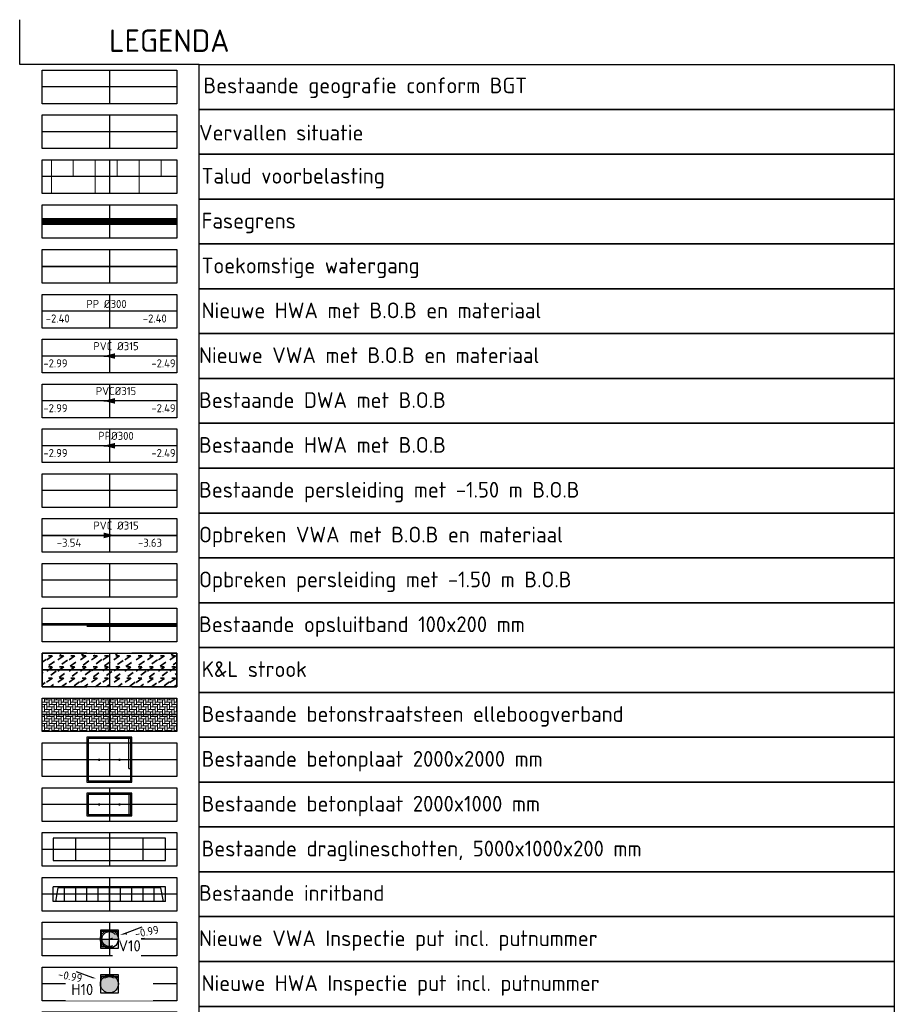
# Model space of a CAD drawing. Header units: metres. Extents: x 114946 to 116571, y 426496 to 427327.
# Tile 7 of 7: x 116526 to 116565, y 427283 to 427327. Entities that reach past the tile are written whole.
import ezdxf
from ezdxf.enums import TextEntityAlignment as Align
from ezdxf.lldxf.tags import DXFTag

# ---------------------------------------------------------------- set-up
doc = ezdxf.new("R2010")
doc.units = ezdxf.units.M
for name, pattern in [('DASHED', [0.75, 0.5, -0.25]), ('DASHED2', [0.375, 0.25, -0.125]), ('RI-DWA-SO', [11, 5, -3, 0, -3]), ('RI-HWA-SO', [7.4, 5, -2.4]), ('VH-OPSLUITBAND-SO', [10, 4, -2, 2, -2]), ('ZZ-FASEGRENS-SO', [4, 2, -2]), ('ZZ-HIDDEN-SO', [4, 2, -2])]:
    doc.linetypes.add(name, pattern=pattern)
for name, color, linetype in [('B-WE-RI-DWA_STROMINGSRICHTING-S-200', 253, 'Continuous'), ('B-WE-RI-DWA_TRANSPORTLEIDING_PVC_315-G', 253, 'RI-DWA-SO'), ('B-WE-RI-HWA_TRANSPORTLEIDING_PP_300-G', 253, 'RI-HWA-SO'), ('B-WE-VH-BEDRIJFSVLOERPLAAT-S', 253, 'Continuous'), ('B-WE-VH-KANTOPSLUITING_ELEMENT_INRIT-S', 40, 'Continuous'), ('N-WE-GW-TALUDARCERING_KORT-G', 7, 'Continuous'), ('N-WE-RI-DWA_PUTDEKSELNIVEAU-S-200', 20, 'Continuous'), ('N-WE-RI-DWA_RIOOLPUT_INSPECTIEPUT-S-200', 20, 'Continuous'), ('N-WE-RI-DWA_TRANSPORTLEIDING_PVC_315-G', 20, 'RI-DWA-SO'), ('N-WE-RI-HWA_PUTDEKSELNIVEAU-S-200', 150, 'Continuous'), ('N-WE-RI-HWA_RIOOLLEIDING_PVC_315-G', 150, 'RI-HWA-SO'), ('N-WE-RI-HWA_RIOOLPUT_INSPECTIEPUT-S-200', 150, 'Continuous'), ('N-WE-RI-PUT-T35', 150, 'Continuous'), ('N-WE-RI-PUT_DEKSEL-S', 7, 'Continuous'), ('V-WE-RI-DWA_STROMINGSRICHTING-S-200', 7, 'Continuous'), ('V-WE-RI-DWA_TRANSPORTLEIDING_PVC_315-G', 7, 'V-RI-DWA-SO')]:
    doc.layers.add(name, color=color, linetype=linetype)
for name, color, linetype, lineweight in [('B-WE-RI-PERSLEIDING-G', 252, 'RI-PERS-SO', 18), ('B-WE-VH-KANTOPSLUITING_OPSLUITBAND-G', 150, 'VH-OPSLUITBAND-SO', 35), ('B-WE-VH-KANTOPSLUITING_VOORKANTBAND-G', 7, 'Continuous', 35), ('B-WE-VH-OPENVERHARDING_BETONSTRAATSTEEN-A', 92, 'Continuous', 18), ('B-WE-VH-VERHARDING_GESLOTEN-GV', 253, 'Continuous', 18), ('Buiten-bereik', 252, 'DASHED2', 25), ('Draglineschotten', 253, 'Continuous', 25), ('layout', 7, 'Continuous', 0), ('N-WE-GW-GRENS_FASE-G', 96, 'ZZ-FASEGRENS-SO', 50), ('N-WE-GW-GRONDWERKLIJN_KRUIN-G', 53, 'Continuous', 25), ('N-WE-WH-GRONDWATERLIJN-G', 4, 'AL-GRONDWATERLIJN-SO', 35), ('V-WE-GW-GRONDWERKLIJN-G', 253, 'V-CONTINUOUS-SO', 18), ('V-WE-RI-PERSLEIDING-G', 7, 'V-RI-PERS-SO', 20), ('X-XX-AL-PEILMAAT-M', 7, 'Continuous', 18)]:
    doc.layers.add(name, color=color, linetype=linetype, lineweight=lineweight)
doc.layers.add('N-WE-KL-TRACE-G', color=40, linetype='ZZ-HIDDEN-SO', lineweight=35, transparency=0.4)
doc.layers.add('N-WE-RI-DWA_STROMINGSRICHTING-S-200', color=20, linetype='Continuous', true_color=0xff3f00)
doc.layers.add('N-WE-RI-HWA_STROMINGSRICHTING-S-200', color=150, linetype='Continuous', true_color=0x007fff)
doc.layers.add('X-XX-AL-HULPLIJNEN-G', color=211, linetype='Continuous', plot=False)
doc.layers.get('0').freeze()
doc.styles.add('NLCS-ISO', font='NLCS-ISO.ttf')
doc.styles.add('NLCS-ISO-ANNOTATIEF-T18', font='NLCS-ISO.ttf', dxfattribs={"height": 1.8})
doc.styles.add('NLCS-ISO-M200-T35', font='NLCS-ISO.ttf', dxfattribs={"height": 0.7000000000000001})
doc.styles.get("Standard").update_dxf_attribs({"font": 'arial.ttf'})
doc.linetypes.add('AL-GRONDWATERLIJN-SO', pattern='A,6,[32,NLCS.shx,S=1,R=0,X=0,Y=0],6', length=12)
tags = doc.linetypes.add('RI-PERS-SO', pattern='A,7,-2,["P",Standard,S=1.8,R=0,X=-0.5,Y=-0.9],-2,7,-2,[102,NLCS.shx,S=1,R=180,X=0,Y=0],-2', length=22).pattern_tags.tags
tags[6] = DXFTag(74, 10)
doc.linetypes.add('V-CONTINUOUS-SO', pattern='A,3.5,[24,NLCS.shx,S=0.5,R=0,X=0,Y=0],3.5', length=7)
doc.linetypes.add('V-RI-DWA-SO', pattern='A,2.5,[24,NLCS.shx,S=1,R=0,X=0,Y=0],2.5,-3,0,-3', length=11)
tags = doc.linetypes.add('V-RI-PERS-SO', pattern='A,3.5,[24,NLCS.shx,S=1,R=0,X=0,Y=0],3.5,-2,["P",Standard,S=1.8,R=0,X=-0.5,Y=-0.9],-2,3.5,[24,NLCS.shx,S=0.5,R=0,X=0,Y=0],3.5,-2,[102,NLCS.shx,S=1,R=180,X=0,Y=0],-2', length=22).pattern_tags.tags
tags[14] = DXFTag(74, 10)
pattern_1 = [(0, (0, 0), (0, 6.985), [5.08, -1.905]), (90, (0, 0), (-6.985, 4.277078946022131e-16), [5.08, -1.905])]

# ---------------------------------------------------------------- blocks, each defined once
blk = doc.blocks.new('*U19')
at = {"layer": 'X-XX-AL-HULPLIJNEN-G', "transparency": 33554687}
for points in [[(7.999999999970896, -2.000000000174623), (0, -2), (0, 0)], [(3.999999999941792, -2.250000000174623), (3.999999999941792, -3.750000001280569)], [(6.999999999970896, -3.000000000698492), (0.9999999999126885, -3.000000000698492)], [(3.999999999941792, -4.250000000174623), (3.999999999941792, -5.750000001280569)], [(6.999999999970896, -5.000000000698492), (0.9999999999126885, -5.000000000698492)], [(3.999999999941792, -6.250000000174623), (3.999999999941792, -7.750000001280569)], [(6.999999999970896, -7.000000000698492), (0.9999999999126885, -7.000000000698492)], [(3.999999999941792, -8.250000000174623), (3.999999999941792, -9.750000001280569)], [(6.999999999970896, -9.000000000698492), (0.9999999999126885, -9.000000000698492)], [(3.999999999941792, -10.25000000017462), (3.999999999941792, -11.75000000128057)], [(6.999999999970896, -11.00000000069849), (0.9999999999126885, -11.00000000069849)], [(3.999999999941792, -12.25000000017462), (3.999999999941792, -13.75000000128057)], [(6.999999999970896, -13.00000000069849), (0.9999999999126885, -13.00000000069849)], [(3.999999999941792, -14.25000000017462), (3.999999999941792, -15.75000000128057)], [(6.999999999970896, -15.00000000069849), (0.9999999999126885, -15.00000000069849)], [(3.999999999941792, -16.25000000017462), (3.999999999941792, -17.75000000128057)], [(6.999999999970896, -17.00000000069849), (0.9999999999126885, -17.00000000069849)], [(3.999999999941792, -18.25000000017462), (3.999999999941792, -19.75000000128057)], [(6.999999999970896, -19.00000000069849), (0.9999999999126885, -19.00000000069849)], [(3.999999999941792, -20.25000000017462), (3.999999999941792, -21.75000000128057)], [(6.999999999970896, -21.00000000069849), (0.9999999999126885, -21.00000000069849)], [(3.999999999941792, -22.25000000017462), (3.999999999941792, -23.75000000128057)], [(6.999999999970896, -23.00000000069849), (0.9999999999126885, -23.00000000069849)], [(3.999999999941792, -24.25000000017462), (3.999999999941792, -25.75000000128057)], [(6.999999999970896, -25.00000000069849), (0.9999999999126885, -25.00000000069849)], [(3.999999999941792, -26.25000000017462), (3.999999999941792, -27.75000000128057)], [(6.999999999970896, -27.00000000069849), (0.9999999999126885, -27.00000000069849)], [(3.999999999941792, -28.25000000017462), (3.999999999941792, -29.75000000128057)], [(6.999999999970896, -29.00000000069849), (0.9999999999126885, -29.00000000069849)], [(3.999999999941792, -30.25000000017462), (3.999999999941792, -31.75000000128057)], [(6.999999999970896, -31.00000000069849), (0.9999999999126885, -31.00000000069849)], [(3.999999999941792, -32.25000000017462), (3.999999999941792, -33.75000000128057)], [(6.999999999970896, -33.00000000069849), (0.9999999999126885, -33.00000000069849)], [(3.999999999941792, -34.25000000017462), (3.999999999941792, -35.75000000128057)], [(6.999999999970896, -35.00000000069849), (0.9999999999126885, -35.00000000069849)], [(3.999999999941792, -36.25000000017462), (3.999999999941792, -37.75000000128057)], [(6.999999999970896, -37.00000000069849), (0.9999999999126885, -37.00000000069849)], [(3.999999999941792, -38.25000000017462), (3.999999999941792, -39.75000000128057)], [(6.999999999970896, -39.00000000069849), (0.9999999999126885, -39.00000000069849)], [(3.999999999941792, -40.25000000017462), (3.999999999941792, -41.75000000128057)], [(6.999999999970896, -41.00000000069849), (0.9999999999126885, -41.00000000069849)], [(3.999999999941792, -42.25000000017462), (3.999999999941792, -43.75000000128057)], [(6.999999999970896, -43.00000000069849), (0.9999999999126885, -43.00000000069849)], [(3.999999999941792, -44.25000000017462), (3.999999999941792, -45.75000000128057)], [(6.999999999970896, -45.00000000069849), (0.9999999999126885, -45.00000000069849)], [(3.999999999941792, -46.25000000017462), (3.999999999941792, -47.75000000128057)], [(6.999999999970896, -47.00000000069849), (0.9999999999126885, -47.00000000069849)], [(3.999999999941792, -48.25000000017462), (3.999999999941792, -49.75000000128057)], [(6.999999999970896, -49.00000000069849), (0.9999999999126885, -49.00000000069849)], [(3.999999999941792, -50.25000000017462), (3.999999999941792, -51.75000000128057)], [(6.999999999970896, -51.00000000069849), (0.9999999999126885, -51.00000000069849)], [(3.999999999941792, -52.25000000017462), (3.999999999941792, -53.75000000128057)], [(6.999999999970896, -53.00000000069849), (0.9999999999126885, -53.00000000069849)], [(3.999999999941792, -54.25000000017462), (3.999999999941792, -55.75000000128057)], [(6.999999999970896, -55.00000000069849), (0.9999999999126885, -55.00000000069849)], [(3.999999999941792, -56.25000000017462), (3.999999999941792, -57.75000000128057)], [(6.999999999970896, -57.00000000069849), (0.9999999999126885, -57.00000000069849)], [(3.999999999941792, -58.25000000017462), (3.999999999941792, -59.75000000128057)], [(6.999999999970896, -59.00000000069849), (0.9999999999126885, -59.00000000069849)], [(3.999999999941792, -60.25000000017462), (3.999999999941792, -61.75000000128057)], [(6.999999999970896, -61.00000000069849), (0.9999999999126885, -61.00000000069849)], [(3.999999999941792, -62.25000000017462), (3.999999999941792, -63.75000000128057)], [(6.999999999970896, -63.00000000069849), (0.9999999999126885, -63.00000000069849)], [(3.999999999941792, -64.25000000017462), (3.999999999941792, -65.75000000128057)], [(6.999999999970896, -65.00000000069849), (0.9999999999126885, -65.00000000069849)], [(3.999999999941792, -66.25000000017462), (3.999999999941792, -67.75000000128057)], [(6.999999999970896, -67.00000000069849), (0.9999999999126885, -67.00000000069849)], [(3.999999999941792, -68.25000000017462), (3.999999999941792, -69.75000000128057)], [(6.999999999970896, -69.00000000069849), (0.9999999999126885, -69.00000000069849)], [(3.999999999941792, -70.25000000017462), (3.999999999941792, -71.75000000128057)], [(6.999999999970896, -71.00000000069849), (0.9999999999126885, -71.00000000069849)], [(3.999999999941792, -72.25000000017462), (3.999999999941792, -73.75000000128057)], [(6.999999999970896, -73.00000000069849), (0.9999999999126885, -73.00000000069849)], [(3.999999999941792, -74.25000000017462), (3.999999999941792, -75.75000000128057)], [(6.999999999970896, -75.00000000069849), (0.9999999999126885, -75.00000000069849)]]:
    blk.add_lwpolyline(points, dxfattribs=at)
for points in [[(7.999999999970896, -2.000000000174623), (39, -2.000000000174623), (39, -4.000000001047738), (7.999999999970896, -4.000000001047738)], [(0.9999999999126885, -2.250000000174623), (6.999999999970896, -2.250000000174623), (6.999999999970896, -3.750000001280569), (0.9999999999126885, -3.750000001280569)], [(0.9999999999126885, -4.250000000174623), (6.999999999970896, -4.250000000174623), (6.999999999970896, -5.750000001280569), (0.9999999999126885, -5.750000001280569)], [(7.999999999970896, -4.000000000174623), (39, -4.000000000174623), (39, -6.000000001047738), (7.999999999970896, -6.000000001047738)], [(7.999999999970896, -6.000000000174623), (39, -6.000000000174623), (39, -8.000000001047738), (7.999999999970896, -8.000000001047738)], [(0.9999999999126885, -6.250000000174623), (6.999999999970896, -6.250000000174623), (6.999999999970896, -7.750000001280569), (0.9999999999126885, -7.750000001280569)], [(0.9999999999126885, -8.250000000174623), (6.999999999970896, -8.250000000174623), (6.999999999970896, -9.750000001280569), (0.9999999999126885, -9.750000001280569)], [(7.999999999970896, -8.000000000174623), (39, -8.000000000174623), (39, -10.00000000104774), (7.999999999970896, -10.00000000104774)], [(7.999999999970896, -10.00000000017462), (39, -10.00000000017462), (39, -12.00000000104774), (7.999999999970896, -12.00000000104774)], [(0.9999999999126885, -10.25000000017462), (6.999999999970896, -10.25000000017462), (6.999999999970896, -11.75000000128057), (0.9999999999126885, -11.75000000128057)], [(0.9999999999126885, -12.25000000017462), (6.999999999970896, -12.25000000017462), (6.999999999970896, -13.75000000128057), (0.9999999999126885, -13.75000000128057)], [(7.999999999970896, -12.00000000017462), (39, -12.00000000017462), (39, -14.00000000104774), (7.999999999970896, -14.00000000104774)], [(7.999999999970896, -14.00000000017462), (39, -14.00000000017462), (39, -16.00000000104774), (7.999999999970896, -16.00000000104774)], [(0.9999999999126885, -14.25000000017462), (6.999999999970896, -14.25000000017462), (6.999999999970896, -15.75000000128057), (0.9999999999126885, -15.75000000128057)], [(7.999999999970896, -16.00000000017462), (39, -16.00000000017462), (39, -18.00000000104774), (7.999999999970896, -18.00000000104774)], [(0.9999999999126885, -16.25000000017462), (6.999999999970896, -16.25000000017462), (6.999999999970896, -17.75000000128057), (0.9999999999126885, -17.75000000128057)], [(7.999999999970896, -18.00000000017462), (39, -18.00000000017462), (39, -20.00000000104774), (7.999999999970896, -20.00000000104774)], [(0.9999999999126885, -18.25000000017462), (6.999999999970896, -18.25000000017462), (6.999999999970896, -19.75000000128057), (0.9999999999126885, -19.75000000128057)], [(7.999999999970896, -20.00000000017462), (39, -20.00000000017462), (39, -22.00000000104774), (7.999999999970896, -22.00000000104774)], [(0.9999999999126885, -20.25000000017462), (6.999999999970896, -20.25000000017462), (6.999999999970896, -21.75000000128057), (0.9999999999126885, -21.75000000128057)], [(0.9999999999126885, -22.25000000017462), (6.999999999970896, -22.25000000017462), (6.999999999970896, -23.75000000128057), (0.9999999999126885, -23.75000000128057)], [(7.999999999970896, -22.00000000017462), (39, -22.00000000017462), (39, -24.00000000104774), (7.999999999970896, -24.00000000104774)], [(7.999999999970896, -24.00000000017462), (39, -24.00000000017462), (39, -26.00000000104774), (7.999999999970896, -26.00000000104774)], [(0.9999999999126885, -24.25000000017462), (6.999999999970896, -24.25000000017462), (6.999999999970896, -25.75000000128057), (0.9999999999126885, -25.75000000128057)], [(0.9999999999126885, -26.25000000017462), (6.999999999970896, -26.25000000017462), (6.999999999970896, -27.75000000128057), (0.9999999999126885, -27.75000000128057)], [(7.999999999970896, -26.00000000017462), (39, -26.00000000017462), (39, -28.00000000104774), (7.999999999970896, -28.00000000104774)], [(7.999999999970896, -28.00000000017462), (39, -28.00000000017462), (39, -30.00000000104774), (7.999999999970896, -30.00000000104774)], [(0.9999999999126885, -28.25000000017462), (6.999999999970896, -28.25000000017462), (6.999999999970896, -29.75000000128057), (0.9999999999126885, -29.75000000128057)], [(0.9999999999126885, -30.25000000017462), (6.999999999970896, -30.25000000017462), (6.999999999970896, -31.75000000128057), (0.9999999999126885, -31.75000000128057)], [(7.999999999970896, -30.00000000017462), (39, -30.00000000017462), (39, -32.00000000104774), (7.999999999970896, -32.00000000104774)], [(7.999999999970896, -32.00000000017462), (39, -32.00000000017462), (39, -34.00000000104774), (7.999999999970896, -34.00000000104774)], [(0.9999999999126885, -32.25000000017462), (6.999999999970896, -32.25000000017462), (6.999999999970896, -33.75000000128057), (0.9999999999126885, -33.75000000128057)], [(7.999999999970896, -34.00000000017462), (39, -34.00000000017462), (39, -36.00000000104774), (7.999999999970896, -36.00000000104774)], [(0.9999999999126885, -34.25000000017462), (6.999999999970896, -34.25000000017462), (6.999999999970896, -35.75000000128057), (0.9999999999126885, -35.75000000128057)], [(7.999999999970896, -36.00000000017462), (39, -36.00000000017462), (39, -38.00000000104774), (7.999999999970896, -38.00000000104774)], [(0.9999999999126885, -36.25000000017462), (6.999999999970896, -36.25000000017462), (6.999999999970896, -37.75000000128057), (0.9999999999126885, -37.75000000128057)], [(7.999999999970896, -38.00000000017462), (39, -38.00000000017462), (39, -40.00000000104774), (7.999999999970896, -40.00000000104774)], [(0.9999999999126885, -38.25000000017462), (6.999999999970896, -38.25000000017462), (6.999999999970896, -39.75000000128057), (0.9999999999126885, -39.75000000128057)], [(0.9999999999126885, -40.25000000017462), (6.999999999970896, -40.25000000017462), (6.999999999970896, -41.75000000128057), (0.9999999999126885, -41.75000000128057)], [(7.999999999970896, -40.00000000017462), (39, -40.00000000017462), (39, -42.00000000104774), (7.999999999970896, -42.00000000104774)], [(7.999999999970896, -42.00000000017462), (39, -42.00000000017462), (39, -44.00000000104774), (7.999999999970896, -44.00000000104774)], [(0.9999999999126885, -42.25000000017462), (6.999999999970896, -42.25000000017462), (6.999999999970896, -43.75000000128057), (0.9999999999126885, -43.75000000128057)], [(0.9999999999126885, -44.25000000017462), (6.999999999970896, -44.25000000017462), (6.999999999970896, -45.75000000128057), (0.9999999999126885, -45.75000000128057)], [(7.999999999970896, -44.00000000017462), (39, -44.00000000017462), (39, -46.00000000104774), (7.999999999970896, -46.00000000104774)], [(7.999999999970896, -46.00000000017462), (39, -46.00000000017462), (39, -48.00000000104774), (7.999999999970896, -48.00000000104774)], [(0.9999999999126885, -46.25000000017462), (6.999999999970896, -46.25000000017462), (6.999999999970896, -47.75000000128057), (0.9999999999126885, -47.75000000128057)], [(0.9999999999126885, -48.25000000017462), (6.999999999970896, -48.25000000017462), (6.999999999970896, -49.75000000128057), (0.9999999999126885, -49.75000000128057)], [(7.999999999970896, -48.00000000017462), (39, -48.00000000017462), (39, -50.00000000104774), (7.999999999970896, -50.00000000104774)], [(7.999999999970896, -50.00000000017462), (39, -50.00000000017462), (39, -52.00000000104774), (7.999999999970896, -52.00000000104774)], [(0.9999999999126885, -50.25000000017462), (6.999999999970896, -50.25000000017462), (6.999999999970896, -51.75000000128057), (0.9999999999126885, -51.75000000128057)], [(0.9999999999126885, -52.25000000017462), (6.999999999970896, -52.25000000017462), (6.999999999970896, -53.75000000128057), (0.9999999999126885, -53.75000000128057)], [(7.999999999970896, -52.00000000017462), (39, -52.00000000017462), (39, -54.00000000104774), (7.999999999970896, -54.00000000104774)], [(7.999999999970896, -54.00000000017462), (39, -54.00000000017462), (39, -56.00000000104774), (7.999999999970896, -56.00000000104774)], [(0.9999999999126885, -54.25000000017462), (6.999999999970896, -54.25000000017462), (6.999999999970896, -55.75000000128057), (0.9999999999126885, -55.75000000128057)], [(7.999999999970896, -56.00000000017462), (39, -56.00000000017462), (39, -58.00000000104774), (7.999999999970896, -58.00000000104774)], [(0.9999999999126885, -56.25000000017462), (6.999999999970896, -56.25000000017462), (6.999999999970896, -57.75000000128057), (0.9999999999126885, -57.75000000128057)], [(0.9999999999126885, -58.25000000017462), (6.999999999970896, -58.25000000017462), (6.999999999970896, -59.75000000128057), (0.9999999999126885, -59.75000000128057)], [(7.999999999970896, -58.00000000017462), (39, -58.00000000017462), (39, -60.00000000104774), (7.999999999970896, -60.00000000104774)], [(7.999999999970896, -60.00000000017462), (39, -60.00000000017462), (39, -62.00000000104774), (7.999999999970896, -62.00000000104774)], [(0.9999999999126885, -60.25000000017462), (6.999999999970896, -60.25000000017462), (6.999999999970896, -61.75000000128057), (0.9999999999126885, -61.75000000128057)], [(0.9999999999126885, -62.25000000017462), (6.999999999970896, -62.25000000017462), (6.999999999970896, -63.75000000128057), (0.9999999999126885, -63.75000000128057)], [(7.999999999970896, -62.00000000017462), (39, -62.00000000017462), (39, -64.00000000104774), (7.999999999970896, -64.00000000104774)], [(7.999999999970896, -64.00000000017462), (39, -64.00000000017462), (39, -66.00000000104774), (7.999999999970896, -66.00000000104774)], [(0.9999999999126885, -64.25000000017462), (6.999999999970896, -64.25000000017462), (6.999999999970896, -65.75000000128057), (0.9999999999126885, -65.75000000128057)], [(0.9999999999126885, -66.25000000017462), (6.999999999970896, -66.25000000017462), (6.999999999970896, -67.75000000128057), (0.9999999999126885, -67.75000000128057)], [(7.999999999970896, -66.00000000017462), (39, -66.00000000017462), (39, -68.00000000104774), (7.999999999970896, -68.00000000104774)], [(7.999999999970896, -68.00000000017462), (39, -68.00000000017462), (39, -70.00000000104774), (7.999999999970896, -70.00000000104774)], [(0.9999999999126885, -68.25000000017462), (6.999999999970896, -68.25000000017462), (6.999999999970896, -69.75000000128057), (0.9999999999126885, -69.75000000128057)], [(0.9999999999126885, -70.25000000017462), (6.999999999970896, -70.25000000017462), (6.999999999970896, -71.75000000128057), (0.9999999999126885, -71.75000000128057)], [(7.999999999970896, -70.00000000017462), (39, -70.00000000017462), (39, -72.00000000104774), (7.999999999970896, -72.00000000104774)], [(7.999999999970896, -72.00000000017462), (39, -72.00000000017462), (39, -74.00000000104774), (7.999999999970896, -74.00000000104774)], [(0.9999999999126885, -72.25000000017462), (6.999999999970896, -72.25000000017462), (6.999999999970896, -73.75000000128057), (0.9999999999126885, -73.75000000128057)], [(7.999999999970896, -74.00000000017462), (39, -74.00000000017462), (39, -76.00000000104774), (7.999999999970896, -76.00000000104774)], [(0.9999999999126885, -74.25000000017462), (6.999999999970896, -74.25000000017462), (6.999999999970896, -75.75000000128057), (0.9999999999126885, -75.75000000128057)]]:
    blk.add_lwpolyline(points, close=True, dxfattribs=at)
at = {"color": 7, "transparency": 33554687, "insert": (3.98859215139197, -0.4363889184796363), "char_height": 1, "attachment_point": 1, "style": 'NLCS-ISO'}
blk.add_mtext_dynamic_manual_height_columns('LEGENDA', width=6.590695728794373, gutter_width=72.8795048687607, heights=[0], dxfattribs=at)
blk = doc.blocks.new('SRI-PUT_DWA-SO')
h = blk.add_hatch(color=256)
h.dxf.hatch_style = 1
h.paths.add_polyline_path([(-2, 0, 0.4142135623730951), (0, -2), (0, 0)])
h.paths.add_polyline_path([(2, 0, 0.4142135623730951), (0, 2), (0, 0)])
for p, q in [((-2, 0), (2, 0)), ((0, -2), (0, 2))]:
    blk.add_line(p, q)
blk.add_lwpolyline([(-2, -2), (2, -2), (2, 2), (-2, 2)], close=True)
blk.add_circle((0, 0), 2)
blk = doc.blocks.new('SRI-PUT_HWA-SO')
h = blk.add_hatch(color=256)
h.dxf.hatch_style = 1
h.paths.add_polyline_path([(2, 0, 1), (-2, 0, 1)])
blk.add_lwpolyline([(-2, -2), (2, -2), (2, 2), (-2, 2)], close=True)
blk.add_circle((0, 0), 2)
blk = doc.blocks.new('*U11')
at = {"color": 0, "style": 'NLCS-ISO'}
for tag, p in [('RIOOLINFO', (-1.167278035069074, 1.633832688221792)), ('BOB_LINKS', (-11.53862774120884, -1.474012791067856)), ('BOB_RECHTS', (10.09713700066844, -1.762765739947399))]:
    blk.add_attdef(tag, text='', height=1.799999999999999, rotation=359.2353705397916, dxfattribs=at).set_placement(p, align=Align.MIDDLE_CENTER)
blk = doc.blocks.new('SRI-PUT_OPHOOGTEBRENGEN_NIEUW-SO')
blk.add_wipeout([(-1.759282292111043, 1.740550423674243), (1.7408640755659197, 1.740550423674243), (1.7408640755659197, -1.7593032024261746), (-1.759282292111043, -1.7593032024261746)])
at = {"color": 0, "lineweight": -3}
blk.add_lwpolyline([(-1.759282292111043, 1.740550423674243), (1.740864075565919, 1.740550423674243), (1.740864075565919, -1.759303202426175), (-1.759282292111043, -1.759303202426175)], close=True, dxfattribs=at)
blk.add_circle((-0.009209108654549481, -0.009376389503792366), 1.6625, dxfattribs=at)
blk = doc.blocks.new('SRI-PUTDEKSELHOOGTE-SO')
h = blk.add_hatch(color=256)
h.dxf.hatch_style = 1
h.paths.add_polyline_path([(0, 2.220446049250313e-16), (3.661812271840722, 1.371840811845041), (3.018955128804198, 2.485302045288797)])
for p, q in [((0, 0), (6.037910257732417, 4.970604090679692)), ((0, 0), (7.323624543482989, 2.743681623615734)), ((3.018955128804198, 2.485302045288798), (3.661812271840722, 1.371840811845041))]:
    blk.add_line(p, q)
at = {"style": 'NLCS-ISO'}
blk.add_attdef('PUTHGT', text='', height=1.8, rotation=30.00000000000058, dxfattribs=at).set_placement((5.01661480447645, 2.929534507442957), align=Align.MIDDLE_LEFT)
blk = doc.blocks.new('*U14')
at = {"color": 0}
blk.add_line((0.2201277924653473, 1.240622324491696), (-0.220127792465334, -1.240622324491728), dxfattribs=at)
blk.add_solid([(0.2201277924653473, 1.240622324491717), (-0.8404389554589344, -1.130558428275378), (0.4001833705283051, -1.350686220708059)], dxfattribs=at)
at = {"color": 0, "style": 'NLCS-ISO'}
for tag, p in [('BOB_LINKS', (0.4989354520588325, 12.12976495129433)), ('RIOOLINFO', (1.911514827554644, -1.842163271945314)), ('BOB_RECHTS', (-3.70963175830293, -11.58937735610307))]:
    blk.add_attdef(tag, text='', height=1.799999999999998, rotation=259.9385320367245, dxfattribs=at).set_placement(p, align=Align.MIDDLE_CENTER)
blk = doc.blocks.new('A$Cd8f15079')
at = {"layer": 'B-WE-VH-KANTOPSLUITING_ELEMENT_INRIT-S', "color": 253}
for p, q in [((0.8495345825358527, 5.037400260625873), (0.7645811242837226, 4.544670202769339)), ((0.8334381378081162, 4.944040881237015), (1.414220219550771, 4.737089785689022)), ((0.8495345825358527, 5.037400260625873), (1.488112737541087, 4.92730057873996)), ((1.488112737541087, 4.92730057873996), (1.403159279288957, 4.434570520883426)), ((0.7645811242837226, 4.544670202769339), (0.6796276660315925, 4.051940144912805)), ((0.7645811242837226, 4.544670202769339), (1.403159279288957, 4.434570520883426)), ((0.7645811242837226, 4.544670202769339), (1.403159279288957, 4.434570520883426)), ((0.7645811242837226, 4.544670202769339), (1.403159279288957, 4.434570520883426)), ((0.7645811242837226, 4.544670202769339), (1.403159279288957, 4.434570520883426)), ((1.363248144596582, 4.441451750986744), (1.278294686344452, 3.94872169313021)), ((1.403159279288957, 4.434570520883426), (1.318205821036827, 3.941840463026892)), ((1.414220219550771, 4.737089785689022), (1.363248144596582, 4.441451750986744)), ((0.6796276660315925, 4.051940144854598), (0.5946742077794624, 3.559210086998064)), ((0.6796276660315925, 4.051940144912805), (1.318205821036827, 3.941840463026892)), ((0.6796276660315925, 4.051940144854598), (1.318205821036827, 3.941840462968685)), ((0.5946742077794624, 3.559210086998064), (0.5097207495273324, 3.06648002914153)), ((0.5946742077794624, 3.559210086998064), (1.233252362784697, 3.449110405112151)), ((0.5946742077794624, 3.559210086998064), (1.233252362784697, 3.449110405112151)), ((1.278294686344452, 3.948721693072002), (1.193341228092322, 3.455991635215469)), ((1.318205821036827, 3.941840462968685), (1.233252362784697, 3.449110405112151)), ((1.193341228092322, 3.455991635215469), (1.108387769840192, 2.963261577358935)), ((1.233252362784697, 3.449110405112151), (1.148298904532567, 2.956380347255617)), ((0.5097207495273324, 3.06648002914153), (0.4247672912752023, 2.573749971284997)), ((0.5097207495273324, 3.06648002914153), (1.148298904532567, 2.956380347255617)), ((0.5097207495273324, 3.06648002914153), (1.148298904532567, 2.956380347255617)), ((1.108387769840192, 2.963261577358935), (1.023434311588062, 2.470531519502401)), ((1.148298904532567, 2.956380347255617), (1.063345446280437, 2.463650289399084)), ((0.4247672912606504, 2.573749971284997), (0.3398138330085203, 2.081019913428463)), ((0.4247672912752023, 2.573749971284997), (1.063345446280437, 2.463650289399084)), ((0.4247672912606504, 2.573749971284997), (1.063345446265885, 2.463650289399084)), ((1.02343431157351, 2.470531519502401), (0.93848085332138, 1.977801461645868)), ((1.063345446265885, 2.463650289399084), (0.9783919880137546, 1.97092023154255)), ((0.3398138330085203, 2.081019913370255), (0.2548603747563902, 1.588289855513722)), ((0.3398138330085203, 2.081019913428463), (0.9783919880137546, 1.97092023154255)), ((0.3398138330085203, 2.081019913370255), (0.9783919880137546, 1.970920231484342)), ((0.93848085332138, 1.97780146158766), (0.8535273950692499, 1.485071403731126)), ((0.9783919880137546, 1.970920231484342), (0.8934385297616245, 1.478190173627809)), ((0.2548603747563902, 1.588289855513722), (0.1699069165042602, 1.095559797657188)), ((0.2548603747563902, 1.588289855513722), (0.8934385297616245, 1.478190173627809)), ((0.2548603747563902, 1.588289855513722), (0.8934385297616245, 1.478190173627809)), ((0.8535273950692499, 1.485071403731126), (0.7685739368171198, 0.9923413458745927)), ((0.8934385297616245, 1.478190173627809), (0.8084850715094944, 0.985460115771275)), ((0.1699069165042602, 1.095559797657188), (0.08495345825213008, 0.6028297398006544)), ((0.1699069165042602, 1.095559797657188), (0.8084850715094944, 0.985460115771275)), ((0.1699069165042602, 1.095559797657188), (0.8084850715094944, 0.985460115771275)), ((0.7685739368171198, 0.9923413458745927), (0.6836204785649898, 0.499611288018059)), ((0.8084850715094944, 0.985460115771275), (0.7235316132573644, 0.4927300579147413)), ((0.08495345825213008, 0.6028297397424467), (0, 0.110099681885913)), ((0.08495345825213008, 0.6028297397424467), (0.7235316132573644, 0.4927300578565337)), ((0.08495345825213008, 0.6028297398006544), (0.7235316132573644, 0.4927300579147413)), ((0.6836204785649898, 0.4996112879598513), (0.6326484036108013, 0.2039732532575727)), ((0.7235316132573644, 0.4927300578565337), (0.6385781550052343, 0)), ((0, 0.110099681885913), (0.6385781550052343, 0)), ((0.6326484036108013, 0.2039732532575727), (0.01609644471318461, 0.2034590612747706))]:
    blk.add_line(p, q, dxfattribs=at)
blk = doc.blocks.new('B-SVH-BETONPLAAT_2X2')
at = {"transparency": 33554508}
h = blk.add_hatch(dxfattribs=at)
h.set_pattern_fill('ANGLE', color=256)
h.set_pattern_definition(pattern_1)
h.paths.add_polyline_path([(1.949999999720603, 1.94900078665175, 0.4139860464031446), (1.949000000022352, 1.950000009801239), (0.05099999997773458, 1.950000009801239, 0.414213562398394), (0.0499999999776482, 1.949000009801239), (0.04999999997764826, 0.05099999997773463, 0.4142135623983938), (0.05099999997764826, 0.04999999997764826), (1.949000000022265, 0.04999999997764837, 0.4144411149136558), (1.949999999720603, 0.05100077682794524)])
h.paths.add_polyline_path([(0.5200000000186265, 0.985000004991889), (0.5200000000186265, 1.015000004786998), (0.5800000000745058, 1.015000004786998), (0.5800000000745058, 0.985000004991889)], flags=16)
h.paths.add_polyline_path([(1.419999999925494, 0.985000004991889), (1.419999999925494, 1.015000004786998), (1.479999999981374, 1.015000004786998), (1.479999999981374, 0.985000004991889)], flags=16)
at = {"transparency": 33554687}
for p, q in [((0, 2), (0, 0)), ((2, 2.000000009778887), (0, 2.000000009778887)), ((0.04999999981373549, 1.949000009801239), (0.04999999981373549, 0.05099999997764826)), ((1.949000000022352, 1.950000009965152), (0.05099999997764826, 1.950000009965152)), ((1.949999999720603, 0.05099999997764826), (1.949999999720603, 1.949000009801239)), ((2, 0), (2, 2)), ((0.5200000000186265, 1.015000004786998), (0.5200000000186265, 0.985000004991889)), ((0.5800000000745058, 1.015000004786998), (0.5200000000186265, 1.015000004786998)), ((0.5200000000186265, 0.985000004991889), (0.5800000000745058, 0.985000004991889)), ((0.5800000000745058, 0.985000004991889), (0.5800000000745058, 1.015000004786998)), ((1.419999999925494, 1.015000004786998), (1.419999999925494, 0.985000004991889)), ((1.479999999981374, 1.015000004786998), (1.419999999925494, 1.015000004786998)), ((1.419999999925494, 0.985000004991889), (1.479999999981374, 0.985000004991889)), ((1.479999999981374, 0.985000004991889), (1.479999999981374, 1.015000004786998)), ((0, 0), (2, 0)), ((0.05099999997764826, 0.04999999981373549), (1.949000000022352, 0.04999999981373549))]:
    blk.add_line(p, q, dxfattribs=at)
for centre, start, end in [((0.05099999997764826, 1.949000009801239), 90, 180), ((1.949000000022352, 1.949000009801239), 0, 90), ((1.949000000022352, 0.05099999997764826), 270, 0)]:
    blk.add_arc(centre, 0.001, start, end, dxfattribs=at)
at = {"transparency": 33554687, "extrusion": (0, 0, -1)}
blk.add_arc((-0.05099999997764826, 0.05099999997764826), 0.001, 270, 0, dxfattribs=at)
blk = doc.blocks.new('B-SVH-BETONPLAAT_2X1')
at = {"layer": 'B-WE-VH-BEDRIJFSVLOERPLAAT-S', "transparency": 33554508}
h = blk.add_hatch(dxfattribs=at)
h.set_pattern_fill('ANGLE', color=256)
h.set_pattern_definition(pattern_1)
h.paths.add_polyline_path([(0.9499999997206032, 1.949000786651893, 0.4139860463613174), (0.9490000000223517, 1.950000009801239), (0.05099999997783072, 1.950000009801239, 0.4142135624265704), (0.0499999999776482, 1.949000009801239), (0.04999999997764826, 0.05099999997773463, 0.4142135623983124), (0.0509999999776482, 0.04999999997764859), (0.9490000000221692, 0.04999999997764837, 0.4144411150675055), (0.9499999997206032, 0.05100077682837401)])
h.paths.add_polyline_path([(0.4845000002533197, 1.479999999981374), (0.5145000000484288, 1.479999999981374), (0.5145000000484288, 1.419999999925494), (0.4845000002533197, 1.419999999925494)], flags=16)
h.paths.add_polyline_path([(0.4845000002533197, 0.5799999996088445), (0.5145000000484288, 0.5799999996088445), (0.5145000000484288, 0.5200000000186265), (0.4845000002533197, 0.5200000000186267)], flags=16)
at = {"transparency": 33554687}
for p, q in [((0, 2), (0, 0)), ((0.9989999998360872, 2.000000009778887), (0, 2.000000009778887)), ((0.04999999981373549, 1.949000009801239), (0.04999999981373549, 0.05099999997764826)), ((0.9490000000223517, 1.950000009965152), (0.05099999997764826, 1.950000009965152)), ((0.9499999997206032, 0.05099999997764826), (0.9499999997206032, 1.949000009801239)), ((1, 0.0009999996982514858), (1, 1.999000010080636)), ((0.4845000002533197, 1.479999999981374), (0.4845000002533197, 1.419999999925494)), ((0.5145000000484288, 1.479999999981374), (0.4845000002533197, 1.479999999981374)), ((0.4845000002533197, 1.419999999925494), (0.5145000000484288, 1.419999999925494)), ((0.5145000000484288, 1.419999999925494), (0.5145000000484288, 1.479999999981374)), ((0.4845000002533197, 0.5799999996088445), (0.4845000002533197, 0.5200000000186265)), ((0.5145000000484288, 0.5799999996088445), (0.4845000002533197, 0.5799999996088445)), ((0.4845000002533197, 0.5200000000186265), (0.5145000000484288, 0.5200000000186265)), ((0.5145000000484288, 0.5200000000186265), (0.5145000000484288, 0.5799999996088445)), ((0, 0), (0.9989999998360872, 0)), ((0.05099999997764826, 0.04999999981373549), (0.9490000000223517, 0.04999999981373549))]:
    blk.add_line(p, q, dxfattribs=at)
for centre, start, end in [((0.05099999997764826, 1.949000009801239), 90, 180), ((0.9490000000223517, 1.949000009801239), 0, 90), ((0.9490000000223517, 1.949000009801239), 0, 90), ((0.9989999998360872, 1.999000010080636), 0, 90), ((0.9490000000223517, 0.05099999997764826), 270, 0), ((0.9490000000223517, 0.05099999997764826), 270, 0), ((0.9989999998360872, 0.0009999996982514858), 270, 0)]:
    blk.add_arc(centre, 0.001, start, end, dxfattribs=at)
at = {"transparency": 33554687, "extrusion": (0, 0, -1)}
blk.add_arc((-0.05099999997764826, 0.05099999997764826), 0.001, 270, 0, dxfattribs=at)
blk = doc.blocks.new('*U34')
at = {"color": 0, "transparency": 33554687}
blk.add_line((0.220127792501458, 1.240622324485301), (-0.2201277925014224, -1.240622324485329), dxfattribs=at)
blk.add_solid([(-0.2201277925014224, -1.240622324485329), (-0.4001833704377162, 1.350686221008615), (0.8404389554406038, 1.130558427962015)], dxfattribs=at)
at = {"color": 0, "transparency": 33554687, "style": 'NLCS-ISO'}
for tag, p in [('BOB_LINKS', (-0.02949123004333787, 9.151595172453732)), ('RIOOLINFO', (1.91151482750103, -1.84216327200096)), ('BOB_RECHTS', (-3.184158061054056, -8.627850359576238))]:
    blk.add_attdef(tag, text='', height=1.799999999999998, rotation=259.9385320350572, dxfattribs=at).set_placement(p, align=Align.MIDDLE_CENTER)

msp = doc.modelspace()

# ---------------------------------------------------------------- hatches: boundary and pattern name
at = {"layer": 'B-WE-VH-OPENVERHARDING_BETONSTRAATSTEEN-A', "transparency": 33554508}
h = msp.add_hatch(dxfattribs=at)
h.set_pattern_fill('AVH-BSS_KEIFORMAAT_ELLEBOOG', color=253, pattern_type=2)
h.set_pattern_definition([(0, (0, 7.679744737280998), (0.105, 0.105), [0.315, -0.105]), (270, (0, 7.889744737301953), (0.105, 0.105), [0.315, -0.105])])
h.paths.add_polyline_path([(116526.894037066, 427296.5500499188), (116532.894037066, 427296.5500499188), (116532.894037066, 427295.0500499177), (116526.894037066, 427295.0500499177)])
at = {"layer": 'N-WE-KL-TRACE-G', "transparency": 33554559}
h = msp.add_hatch(dxfattribs=at)
h.set_pattern_fill('AOG-ZONE_HOOGSPANNINGSTRACE-SO', color=256, scale=0.5, pattern_type=2)
h.set_pattern_definition([(36.30449699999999, (0.17, 1.929744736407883), (17.00000002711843, 12.49999996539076), [0.3040148, -30.097465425]), (180, (0.335, 1.929744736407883), (-6.123233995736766e-17, -0.5), [0.165, -0.335]), (34.695154, (0.075, 1.749744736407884), (4.999999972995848, 3.500000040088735), [0.316227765, -7.589466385])])
h.paths.add_polyline_path([(116526.894037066, 427297.050049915), (116526.894037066, 427298.5500499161), (116532.8940370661, 427298.5500499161), (116532.8940370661, 427297.050049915)])

# ---------------------------------------------------------------- linework, layer by layer
at = {"layer": 'B-WE-RI-DWA_TRANSPORTLEIDING_PVC_315-G', "transparency": 33554687, "flags": 128}
msp.add_lwpolyline([(116532.894037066, 427309.8000499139), (116526.894037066, 427309.8000499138)], dxfattribs=at)
at = {"layer": 'B-WE-RI-HWA_TRANSPORTLEIDING_PP_300-G', "transparency": 33554687}
msp.add_lwpolyline([(116532.894037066, 427307.8000499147), (116526.894037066, 427307.8000499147)], dxfattribs=at)
at = {"layer": 'B-WE-RI-PERSLEIDING-G', "transparency": 33554687}
msp.add_lwpolyline([(116526.894037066, 427305.8000499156), (116532.894037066, 427305.8000499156)], dxfattribs=at)
at = {"layer": 'B-WE-VH-KANTOPSLUITING_OPSLUITBAND-G', "color": 253, "transparency": 33554687, "flags": 128}
msp.add_lwpolyline([(116532.894037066, 427299.753455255), (116526.894037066, 427299.753455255)], dxfattribs=at)
at = {"layer": 'B-WE-VH-KANTOPSLUITING_VOORKANTBAND-G', "color": 253, "transparency": 33554687, "flags": 128}
msp.add_lwpolyline([(116532.894037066, 427299.853455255), (116526.894037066, 427299.853455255)], dxfattribs=at)
at = {"layer": 'B-WE-VH-VERHARDING_GESLOTEN-GV', "transparency": 33554687}
msp.add_lwpolyline([(116532.894037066, 427323.8000499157), (116526.894037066, 427323.8000499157)], dxfattribs=at)
at = {"layer": 'Buiten-bereik', "linetype": 'ByBlock', "ltscale": 10, "transparency": 33554687, "flags": 128}
msp.add_lwpolyline([(116526.894037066, 427297.8000499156), (116532.894037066, 427297.8000499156)], dxfattribs=at)
at = {"layer": 'Draglineschotten', "transparency": 33554687, "flags": 128}
for points in [[(116527.394037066, 427290.3000499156), (116527.394037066, 427289.3000499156), (116532.394037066, 427289.3000499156), (116532.394037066, 427290.3000499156), (116527.394037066, 427290.3000499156)], [(116528.394037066, 427289.3000499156), (116528.394037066, 427290.3000499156)], [(116531.394037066, 427289.3000499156), (116531.394037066, 427290.3000499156)]]:
    msp.add_lwpolyline(points, dxfattribs=at)
at = {"layer": 'N-WE-GW-GRENS_FASE-G', "linetype": 'ByBlock', "transparency": 33554508, "const_width": 0.3}
msp.add_lwpolyline([(116532.894037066, 427317.8000499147), (116526.894037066, 427317.8000499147)], dxfattribs=at)
at = {"layer": 'N-WE-GW-GRONDWERKLIJN_KRUIN-G', "color": 252, "lineweight": 0, "transparency": 33554508}
msp.add_lwpolyline([(116526.894037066, 427320.5500499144), (116532.894037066, 427320.5500499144)], dxfattribs=at)
at = {"layer": 'N-WE-GW-TALUDARCERING_KORT-G', "color": 252, "lineweight": 0, "transparency": 33554508}
for p, q in [((116527.3052220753, 427320.5500499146), (116527.3052220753, 427319.0500499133, -0.3000000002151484)), ((116528.2841939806, 427320.5500499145), (116528.2841939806, 427319.8000499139, -0.1500000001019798)), ((116529.2631658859, 427320.5500499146), (116529.2631658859, 427319.0500499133, -0.3000000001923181)), ((116530.2421377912, 427320.5500499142), (116530.2421377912, 427319.8000499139, -0.1500000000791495)), ((116531.2211096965, 427320.550049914), (116531.2211096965, 427319.0500499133, -0.3000000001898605)), ((116532.2000816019, 427320.5500499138), (116532.2000816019, 427319.8000499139, -0.1500000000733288))]:
    msp.add_line(p, q, dxfattribs=at)
at = {"layer": 'N-WE-KL-TRACE-G', "transparency": 33554687}
msp.add_lwpolyline([(116526.894037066, 427298.5500499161), (116532.8940370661, 427298.5500499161), (116532.8940370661, 427297.050049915), (116526.894037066, 427297.050049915)], close=True, dxfattribs=at)
at = {"layer": 'N-WE-RI-DWA_TRANSPORTLEIDING_PVC_315-G'}
msp.add_lwpolyline([(116532.894037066, 427311.8000499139), (116526.894037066, 427311.8000499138)], dxfattribs=at)
at = {"layer": 'N-WE-RI-HWA_RIOOLLEIDING_PVC_315-G'}
msp.add_lwpolyline([(116532.894037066, 427313.8000499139), (116526.8940370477, 427313.8000498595)], dxfattribs=at)
at = {"layer": 'N-WE-WH-GRONDWATERLIJN-G', "linetype": 'ByBlock', "transparency": 33554687, "flags": 128}
msp.add_lwpolyline([(116532.894037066, 427315.8000499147), (116526.894037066, 427315.8000499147)], dxfattribs=at)
at = {"layer": 'V-WE-GW-GRONDWERKLIJN-G', "linetype": 'DASHED', "ltscale": 4, "transparency": 33554687, "flags": 128}
msp.add_lwpolyline([(116532.894037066, 427321.8000499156), (116526.894037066, 427321.8000499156)], dxfattribs=at)
at = {"layer": 'V-WE-RI-DWA_TRANSPORTLEIDING_PVC_315-G', "transparency": 33554687, "flags": 128}
msp.add_lwpolyline([(116526.894037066, 427303.8000499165), (116532.894037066, 427303.8000499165)], dxfattribs=at)
at = {"layer": 'V-WE-RI-PERSLEIDING-G', "transparency": 33554687}
msp.add_lwpolyline([(116526.894037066, 427301.8000499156), (116532.894037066, 427301.8000499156)], dxfattribs=at)

# ---------------------------------------------------------------- block references
at = {"layer": 'B-WE-RI-DWA_STROMINGSRICHTING-S-200', "transparency": 33554687, "xscale": 0.2000000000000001, "yscale": 0.2000000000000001, "zscale": 0.2000000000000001, "rotation": 100.0614679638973}
for p, values in [((116529.894037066, 427309.8000499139), {'RIOOLINFO': 'PVC%%c315', 'BOB_LINKS': '-2.99', 'BOB_RECHTS': '-2.49'}), ((116529.894037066, 427307.8000499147), {'RIOOLINFO': 'PP%%C300', 'BOB_LINKS': '-2.99', 'BOB_RECHTS': '-2.49'})]:
    msp.add_blockref('*U14', p, dxfattribs=at).add_auto_attribs(values)
at = {"layer": 'B-WE-VH-BEDRIJFSVLOERPLAAT-S', "transparency": 33554687}
msp.add_blockref('B-SVH-BETONPLAAT_2X2', (116528.894037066, 427292.8000499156), dxfattribs=at)
at = {"layer": 'B-WE-VH-BEDRIJFSVLOERPLAAT-S', "transparency": 33554687, "rotation": 269.9999999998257}
msp.add_blockref('B-SVH-BETONPLAAT_2X1', (116528.8940370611, 427292.2995499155), dxfattribs=at)
at = {"layer": 'Buiten-bereik', "linetype": 'ByBlock', "transparency": 33554687}
msp.add_blockref('*U19', (116525.8940370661, 427326.8000499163), dxfattribs=at)
at = {"layer": 'N-WE-RI-DWA_STROMINGSRICHTING-S-200', "xscale": 0.2000000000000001, "yscale": 0.2000000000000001, "zscale": 0.2000000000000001, "rotation": 100.0614679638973}
msp.add_blockref('*U14', (116529.894037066, 427311.8000499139), dxfattribs=at).add_auto_attribs({'RIOOLINFO': 'PVC %%c315', 'BOB_LINKS': '-2.99', 'BOB_RECHTS': '-2.49'})
at = {"layer": 'N-WE-RI-HWA_STROMINGSRICHTING-S-200', "xscale": 0.2, "yscale": 0.2, "zscale": 0.2, "rotation": 0.7646294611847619}
msp.add_blockref('*U11', (116529.894037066, 427313.8000499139), dxfattribs=at).add_auto_attribs({'RIOOLINFO': ' PP %%c300', 'BOB_LINKS': '-2.40', 'BOB_RECHTS': '-2.40'})
at = {"layer": 'V-WE-RI-DWA_STROMINGSRICHTING-S-200', "transparency": 33554687}
ref = msp.add_blockref('*U34', (116529.894037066, 427303.8000499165), dxfattribs=dict(at, xscale=0.2000000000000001, yscale=0.2000000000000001, zscale=0.2000000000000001, rotation=100.0614679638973))
ref.add_attrib('RIOOLINFO', 'PVC %%c315', dxfattribs={"layer": '0', "color": 0, "height": 0.36, "rotation": 359.999999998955, "style": 'NLCS-ISO'}).set_placement((116530.1900134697, 427304.2408402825), align=Align.MIDDLE_CENTER)
ref.add_attrib('BOB_LINKS', '-3.54', dxfattribs={"layer": '0', "color": 0, "height": 0.3599999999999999, "rotation": 359.999999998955, "style": 'NLCS-ISO'}).set_placement((116528.0928971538, 427303.4744772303), align=Align.MIDDLE_CENTER)
ref.add_attrib('BOB_RECHTS', '-3.63', dxfattribs={"layer": '0', "color": 0, "height": 0.3599999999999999, "rotation": 359.999999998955, "style": 'NLCS-ISO'}).set_placement((116531.7043268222, 427303.4744772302), align=Align.MIDDLE_CENTER)
at = {"layer": 'X-XX-AL-PEILMAAT-M', "transparency": 33554687, "xscale": -1, "rotation": 260.2175929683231}
msp.add_blockref('A$Cd8f15079', (116527.2855382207, 427287.4947566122), dxfattribs=at)

# ---------------------------------------------------------------- texts
at = {"layer": 'layout', "style": 'NLCS-ISO-ANNOTATIEF-T18'}
for s, p in [('Talud voorbelasting', (116534.0061025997, 427319.4878518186, -0.9844042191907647)), ('Nieuwe HWA met B.O.B en materiaal', (116534.0061025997, 427313.4878518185, -0.9844042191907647)), ('Nieuwe VWA met B.O.B en materiaal', (116533.894037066, 427311.4878518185)), ('Nieuwe VWA Inspectie put incl. putnummer', (116533.894037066, 427285.4875053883)), ('Nieuwe HWA Inspectie put incl. putnummer', (116534.0061025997, 427283.4875053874, -0.9844042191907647))]:
    msp.add_text(s, height=0.7, dxfattribs=at).set_placement(p)
at = {"layer": 'layout', "transparency": 33554687, "style": 'NLCS-ISO-ANNOTATIEF-T18'}
for s, p in [('Fasegrens', (116534.0061025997, 427317.4878518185, -0.9844042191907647)), ('Toekomstige watergang ', (116534.0061025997, 427315.4878518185, -0.9844042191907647)), ('Bestaande DWA met B.O.B', (116533.894037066, 427309.4878518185)), ('Bestaande HWA met B.O.B', (116533.894037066, 427307.4878518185)), ('Bestaande persleiding met -1.50 m B.O.B', (116533.894037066, 427305.4878518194)), ('Opbreken VWA met B.O.B en materiaal', (116533.894037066, 427303.4878518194)), ('Opbreken persleiding met -1.50 m B.O.B', (116533.894037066, 427301.4878518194)), ('Bestaande opsluitband 100x200 mm', (116533.894037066, 427299.4886571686)), ('K&L strook', (116534.0061025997, 427297.4878518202, -0.9844042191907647)), ('Bestaande betonstraatsteen elleboogverband', (116534.0061025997, 427295.487851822, -0.9844042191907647)), ('Bestaande betonplaat 2000x2000 mm', (116534.0061025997, 427293.487851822, -0.9844042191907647)), ('Bestaande betonplaat 2000x1000 mm', (116534.0061025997, 427291.4878518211, -0.9844042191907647)), ('Bestaande draglineschotten, 5000x1000x200 mm', (116534.0061025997, 427289.4878518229, -0.9844042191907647)), ('Bestaande inritband', (116533.8940370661, 427287.5061553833))]:
    msp.add_text(s, height=0.7, dxfattribs=at).set_placement(p)
at = {"layer": 'layout', "transparency": 33554687, "char_height": 0.7, "attachment_point": 4, "style": 'NLCS-ISO-ANNOTATIEF-T18'}
for s, insert in [('\\A1;Bestaande geografie conform BGT', (116534.0873562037, 427323.763246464, -0.9844042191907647)), ('\\A1;Vervallen situatie', (116533.894037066, 427321.7632464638))]:
    msp.add_mtext_dynamic_manual_height_columns(s, width=77.50000000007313, gutter_width=15.625, heights=[0], dxfattribs=dict(at, insert=insert))

# ---------------------------------------------------------------- next in the draw order: block references
at = {"layer": 'N-WE-RI-PUT_DEKSEL-S', "xscale": 0.2000000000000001, "yscale": 0.2000000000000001, "zscale": 0.2000000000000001}
for p in [(116529.894037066, 427285.8000499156), (116529.8921815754, 427283.798062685)]:
    msp.add_blockref('SRI-PUT_OPHOOGTEBRENGEN_NIEUW-SO', p, dxfattribs=at)

# ---------------------------------------------------------------- next in the draw order: block references
at = {"layer": 'N-WE-RI-DWA_PUTDEKSELNIVEAU-S-200', "xscale": 0.2, "yscale": 0.2, "zscale": 0.2, "rotation": 341.0000000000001}
msp.add_blockref('SRI-PUTDEKSELHOOGTE-SO', (116529.8917689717, 427285.7985141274), dxfattribs=at).add_auto_attribs({'PUTHGT': '-0.99'})
at = {"layer": 'N-WE-RI-HWA_PUTDEKSELNIVEAU-S-200'}
ref = msp.add_blockref('SRI-PUTDEKSELHOOGTE-SO', (116529.8901387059, 427283.7975353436), dxfattribs=dict(at, xscale=-0.2000000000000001, yscale=0.2, zscale=0.2, rotation=18.99999999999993))
ref.add_attrib('PUTHGT', '-0.99', dxfattribs={"layer": '0', "height": 0.36, "rotation": 349.0000000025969, "style": 'NLCS-ISO'}).set_placement((116527.619891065, 427284.2446831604), align=Align.MIDDLE_LEFT)

# ---------------------------------------------------------------- next in the draw order: texts
at = {"layer": 'N-WE-RI-PUT-T35', "color": 20, "transparency": 33554661, "insert": (116530.2972276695, 427285.7497034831), "char_height": 0.5, "attachment_point": 1, "style": 'NLCS-ISO-M200-T35', "bg_fill": 2}
msp.add_mtext_dynamic_manual_height_columns('V10', width=0.7576933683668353, gutter_width=3.5, heights=[0.7000000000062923], dxfattribs=at)
at = {"layer": 'N-WE-RI-PUT-T35', "transparency": 33554661, "insert": (116528.1969653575, 427283.7997034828), "char_height": 0.5, "attachment_point": 1, "style": 'NLCS-ISO-M200-T35', "bg_fill": 2}
msp.add_mtext_dynamic_manual_height_columns('H10', width=3.387230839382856, gutter_width=3.5, heights=[0], dxfattribs=at)

# ---------------------------------------------------------------- next in the draw order: block references
at = {"layer": 'N-WE-RI-DWA_RIOOLPUT_INSPECTIEPUT-S-200', "xscale": 0.2, "yscale": 0.2, "zscale": 0.2}
msp.add_blockref('SRI-PUT_DWA-SO', (116529.894037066, 427285.8000499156), dxfattribs=at)
at = {"layer": 'N-WE-RI-HWA_RIOOLPUT_INSPECTIEPUT-S-200', "xscale": 0.2, "yscale": 0.2, "zscale": 0.2}
msp.add_blockref('SRI-PUT_HWA-SO', (116529.894037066, 427283.7997034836), dxfattribs=at)

doc.saveas('drawing.dxf')
